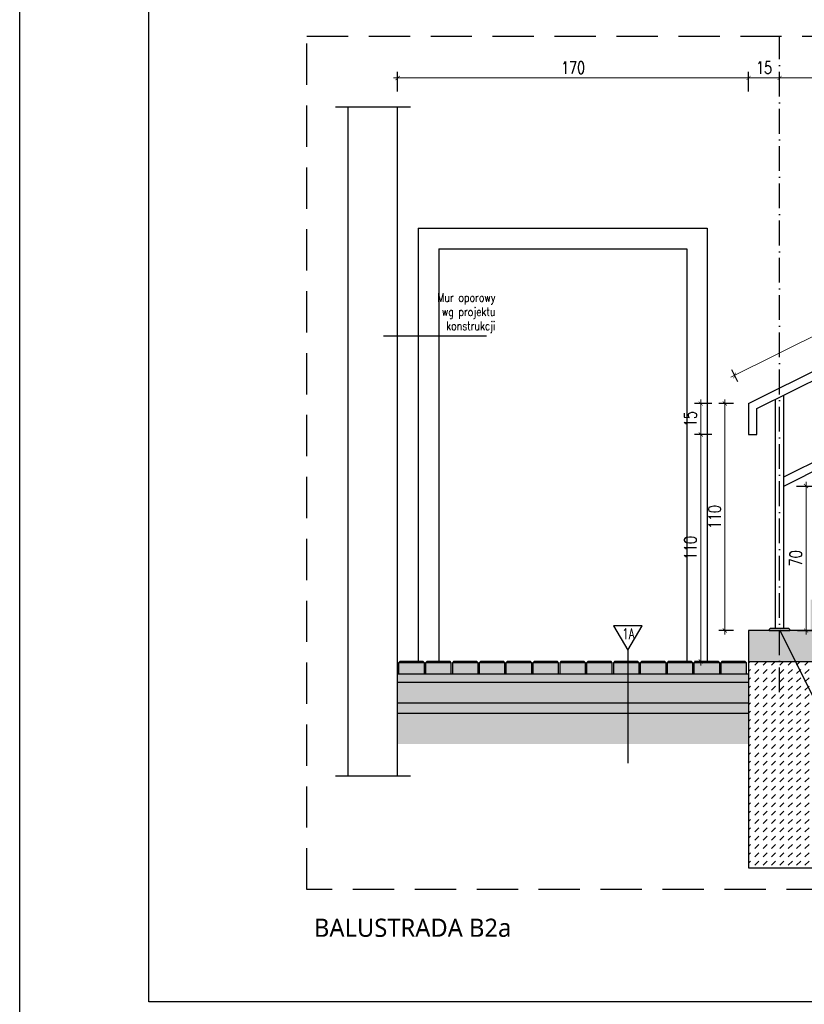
# Model space of a CAD drawing. Header units: millimetres. Extents: x 31969 to 285678, y -69766 to -1123.
# Tile 13 of 159: x 140207 to 140967, y -21038 to -20084. Entities that reach past the tile are written whole.
import ezdxf
from ezdxf.enums import TextEntityAlignment as Align
from ezdxf.lldxf.tags import DXFTag

# ---------------------------------------------------------------- set-up
doc = ezdxf.new("R2010")
doc.units = ezdxf.units.MM
for name, pattern in [('ACAD_ISO03W100', [30, 12, -18]), ('ACAD_ISO10W100', [18, 12, -3, 0, -3]), ('HIDDEN', [0.375, 0.25, -0.125])]:
    doc.linetypes.add(name, pattern=pattern)
for name, color, linetype in [('a-balustrada i pochwyt', 1, 'Continuous'), ('a-balustrady detal', 5, 'Continuous'), ('a-biblioteka 1', 4, 'Continuous'), ('a-opis 2', 1, 'Continuous'), ('a-osie', 4, 'ACAD_ISO10W100'), ('a-przekrój 1', 3, 'Continuous'), ('a-przekrój 2', 251, 'Continuous'), ('a-przekrój 4', 118, 'Continuous'), ('a-przekrój 5', 5, 'Continuous'), ('a-przerywana', 250, 'HIDDEN'), ('a-ramka', 7, 'Continuous'), ('a-widokowa', 3, 'Continuous'), ('a-wymiary', 11, 'Continuous')]:
    doc.layers.add(name, color=color, linetype=linetype)
doc.styles.add('PRZEKRÓJ2', font='l_10646.ttf')
doc.styles.add('RS01507', font='romans.shx', dxfattribs={"width": 0.7, "height": 0.15})
doc.styles.add('WYMIAR', font='romans.shx', dxfattribs={"width": 0.8})
doc.styles.add('WYMIARY', font='simplex.shx', dxfattribs={"width": 0.75})
tags = doc.linetypes.add('DASHED2', pattern=[0.375, 0.25, -0.125]).pattern_tags.tags
tags[6:7] = [DXFTag(74, 4), DXFTag(75, 0), DXFTag(340, '0'), DXFTag(46, 1.0), DXFTag(50, 0.0), DXFTag(44, 0.0), DXFTag(45, 0.0)]
tags[4:5] = [DXFTag(74, 4), DXFTag(75, 0), DXFTag(340, '0'), DXFTag(46, 1.0), DXFTag(50, 0.0), DXFTag(44, 0.0), DXFTag(45, 0.0)]
doc.dimstyles.new('MAREK50', dxfattribs={"dimtxt": 12.5, "dimasz": 5, "dimexe": 3, "dimexo": 2, "dimgap": 3.5, "dimtad": 1, "dimdec": 1, "dimdsep": 46, "dimtxsty": 'WYMIARY', "dimblk1": 'ARCHTICK', "dimblk2": 'ARCHTICK', "dimsah": 1, "dimcen": 2.5, "dimdle": 5, "dimadec": 0, "dimazin": 0, "dimtfac": 1, "dimtdec": 1, "dimtmove": 1, "dimatfit": 3, "dimldrblk": 'ARCHTICK', "dimfxl": 0, "dimtolj": 1, "dimtzin": 0, "dimarcsym": 0})
pattern_1 = [(45, (-139363.41854, 20996.2365), (-0.1683798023, 0.5051394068), [0, -0.47625])]

# ---------------------------------------------------------------- blocks, each defined once
blk = doc.blocks.new('_ARCHTICK')
at = {"color": 0, "linetype": 'ByBlock', "const_width": 0.15}
blk.add_lwpolyline([(-0.5, -0.5), (0.5, 0.5)], dxfattribs=at)
blk = doc.blocks.new('*D882')
at = {"layer": 'a-wymiary', "color": 0, "lineweight": -2, "ltscale": 100}
blk.add_line((139570.16, -20760.7), (139562.92, -20760.7), dxfattribs=at)
at = {"layer": 'a-wymiary', "color": 0, "lineweight": 0, "ltscale": 100}
blk.add_line((139565.92, -20872.7), (139565.92, -20758.7), dxfattribs=at)
at = {"layer": 'a-wymiary', "color": 0, "linetype": 'ACAD_ISO03W100', "lineweight": -2, "ltscale": 100}
blk.add_line((139570.16, -20870.7), (139562.92, -20870.7), dxfattribs=at)
at = {"layer": 'DEFPOINTS', "color": 0, "ltscale": 100}
for p in [(139565.92, -20760.7), (139572.16, -20760.7), (139572.16, -20870.7)]:
    blk.add_point(p, dxfattribs=at)
at = {"layer": 'a-wymiary', "color": 0, "lineweight": 0, "ltscale": 100, "xscale": 2, "yscale": 2, "zscale": 2}
for p, rotation in [((139565.92, -20760.7), 90), ((139565.92, -20870.7), 270)]:
    blk.add_blockref('_ARCHTICK', p, dxfattribs=dict(at, rotation=rotation))
at = {"layer": 'a-wymiary', "color": 0, "ltscale": 100, "insert": (139560.92, -20815.7), "char_height": 6, "attachment_point": 5, "rotation": 90, "style": 'WYMIARY'}
blk.add_mtext('\\A1;110', dxfattribs=at)
blk = doc.blocks.new('*D883')
at = {"layer": 'a-wymiary', "color": 0, "lineweight": 0, "ltscale": 100}
blk.add_line((139605.24, -20872.7), (139605.24, -20798.67), dxfattribs=at)
at = {"layer": 'a-wymiary', "color": 0, "lineweight": -2, "ltscale": 100}
blk.add_line((139600.62, -20800.67), (139608.24, -20800.67), dxfattribs=at)
at = {"layer": 'a-wymiary', "color": 0, "linetype": 'ACAD_ISO03W100', "lineweight": -2, "ltscale": 100}
blk.add_line((139601.12, -20870.7), (139608.24, -20870.7), dxfattribs=at)
at = {"layer": 'DEFPOINTS', "color": 0, "ltscale": 100}
for p in [(139598.62, -20800.67), (139605.24, -20800.67), (139599.12, -20870.7)]:
    blk.add_point(p, dxfattribs=at)
at = {"layer": 'a-wymiary', "color": 0, "lineweight": 0, "ltscale": 100, "xscale": 2, "yscale": 2, "zscale": 2}
for p, rotation in [((139605.24, -20800.67), 90), ((139605.24, -20870.7), 270)]:
    blk.add_blockref('_ARCHTICK', p, dxfattribs=dict(at, rotation=rotation))
at = {"layer": 'a-wymiary', "color": 0, "ltscale": 100, "insert": (139600.24, -20835.68), "char_height": 6, "attachment_point": 5, "rotation": 90, "style": 'WYMIARY'}
blk.add_mtext('\\A1;70', dxfattribs=at)
blk = doc.blocks.new('*D884')
at = {"layer": 'a-wymiary', "color": 0, "lineweight": 0, "ltscale": 100}
blk.add_line((139554.25, -20887.7), (139554.25, -20773.7), dxfattribs=at)
at = {"layer": 'a-wymiary', "color": 0, "lineweight": -2, "ltscale": 100}
blk.add_line((139559.53, -20775.7), (139551.25, -20775.7), dxfattribs=at)
at = {"layer": 'a-wymiary', "color": 0, "linetype": 'ACAD_ISO03W100', "lineweight": -2, "ltscale": 100}
blk.add_line((139559.53, -20885.7), (139551.25, -20885.7), dxfattribs=at)
at = {"layer": 'DEFPOINTS', "color": 0, "ltscale": 100}
for p in [(139554.25, -20775.7), (139561.53, -20775.7), (139561.53, -20885.7)]:
    blk.add_point(p, dxfattribs=at)
at = {"layer": 'a-wymiary', "color": 0, "lineweight": 0, "ltscale": 100, "xscale": 2, "yscale": 2, "zscale": 2}
for p, rotation in [((139554.25, -20775.7), 90), ((139554.25, -20885.7), 270)]:
    blk.add_blockref('_ARCHTICK', p, dxfattribs=dict(at, rotation=rotation))
at = {"layer": 'a-wymiary', "color": 0, "ltscale": 100, "insert": (139549.25, -20830.7), "char_height": 6, "attachment_point": 5, "rotation": 90, "style": 'WYMIARY'}
blk.add_mtext('\\A1;110', dxfattribs=at)
blk = doc.blocks.new('*D885')
at = {"layer": 'a-wymiary', "color": 0, "lineweight": -2, "ltscale": 100}
blk.add_line((139559.53, -20760.7), (139551.25, -20760.7), dxfattribs=at)
at = {"layer": 'a-wymiary', "color": 0, "lineweight": 0, "ltscale": 100}
blk.add_line((139554.25, -20777.7), (139554.25, -20758.7), dxfattribs=at)
at = {"layer": 'a-wymiary', "color": 0, "linetype": 'ACAD_ISO03W100', "lineweight": -2, "ltscale": 100}
blk.add_line((139559.53, -20775.7), (139551.25, -20775.7), dxfattribs=at)
at = {"layer": 'DEFPOINTS', "color": 0, "ltscale": 100}
for p in [(139554.25, -20760.7), (139561.53, -20760.7), (139561.53, -20775.7)]:
    blk.add_point(p, dxfattribs=at)
at = {"layer": 'a-wymiary', "color": 0, "lineweight": 0, "ltscale": 100, "xscale": 2, "yscale": 2, "zscale": 2}
for p, rotation in [((139554.25, -20760.7), 90), ((139554.25, -20775.7), 270)]:
    blk.add_blockref('_ARCHTICK', p, dxfattribs=dict(at, rotation=rotation))
at = {"layer": 'a-wymiary', "color": 0, "ltscale": 100, "insert": (139549.25, -20768.2), "char_height": 6, "attachment_point": 5, "rotation": 90, "style": 'WYMIARY'}
blk.add_mtext('\\A1;15', dxfattribs=at)
blk = doc.blocks.new('*D889')
at = {"layer": 'a-wymiary', "color": 0, "lineweight": 0, "ltscale": 100}
blk.add_line((139684.4, -20602.87), (139590.4, -20602.87), dxfattribs=at)
at = {"layer": 'a-wymiary', "color": 0, "lineweight": -2, "ltscale": 100}
blk.add_line((139592.4, -20609.5), (139592.4, -20599.87), dxfattribs=at)
at = {"layer": 'a-wymiary', "color": 0, "linetype": 'ACAD_ISO03W100', "lineweight": -2, "ltscale": 100}
blk.add_line((139682.4, -20609.5), (139682.4, -20599.87), dxfattribs=at)
at = {"layer": 'DEFPOINTS', "color": 0, "ltscale": 100}
for p in [(139592.4, -20602.87), (139592.4, -20611.5), (139682.4, -20611.5)]:
    blk.add_point(p, dxfattribs=at)
at = {"layer": 'a-wymiary', "color": 0, "lineweight": 0, "ltscale": 100, "xscale": 2, "yscale": 2, "zscale": 2, "rotation": 180}
blk.add_blockref('_ARCHTICK', (139592.4, -20602.87), dxfattribs=at)
at = {"layer": 'a-wymiary', "color": 0, "lineweight": 0, "ltscale": 100, "xscale": 2, "yscale": 2, "zscale": 2}
blk.add_blockref('_ARCHTICK', (139682.4, -20602.87), dxfattribs=at)
at = {"layer": 'a-wymiary', "color": 0, "ltscale": 100, "insert": (139637.4, -20597.87), "char_height": 6, "attachment_point": 5, "style": 'WYMIARY'}
blk.add_mtext('\\A1;90', dxfattribs=at)
blk = doc.blocks.new('*D890')
at = {"layer": 'a-wymiary', "color": 0, "lineweight": 0, "ltscale": 100}
blk.add_line((139594.4, -20602.87), (139575.4, -20602.87), dxfattribs=at)
at = {"layer": 'a-wymiary', "color": 0, "lineweight": -2, "ltscale": 100}
blk.add_line((139577.4, -20609.5), (139577.4, -20599.87), dxfattribs=at)
at = {"layer": 'a-wymiary', "color": 0, "linetype": 'ACAD_ISO03W100', "lineweight": -2, "ltscale": 100}
blk.add_line((139592.4, -20609.5), (139592.4, -20599.87), dxfattribs=at)
at = {"layer": 'DEFPOINTS', "color": 0, "ltscale": 100}
for p in [(139577.4, -20602.87), (139577.4, -20611.5), (139592.4, -20611.5)]:
    blk.add_point(p, dxfattribs=at)
at = {"layer": 'a-wymiary', "color": 0, "lineweight": 0, "ltscale": 100, "xscale": 2, "yscale": 2, "zscale": 2, "rotation": 180}
blk.add_blockref('_ARCHTICK', (139577.4, -20602.87), dxfattribs=at)
at = {"layer": 'a-wymiary', "color": 0, "lineweight": 0, "ltscale": 100, "xscale": 2, "yscale": 2, "zscale": 2}
blk.add_blockref('_ARCHTICK', (139592.4, -20602.87), dxfattribs=at)
at = {"layer": 'a-wymiary', "color": 0, "ltscale": 100, "insert": (139584.9, -20597.87), "char_height": 6, "attachment_point": 5, "style": 'WYMIARY'}
blk.add_mtext('\\A1;15', dxfattribs=at)
blk = doc.blocks.new('*D891')
at = {"layer": 'a-wymiary', "color": 0, "lineweight": 0, "ltscale": 100}
blk.add_line((139579.4, -20602.87), (139405.4, -20602.87), dxfattribs=at)
at = {"layer": 'a-wymiary', "color": 0, "lineweight": -2, "ltscale": 100}
blk.add_line((139407.4, -20609.5), (139407.4, -20599.87), dxfattribs=at)
at = {"layer": 'a-wymiary', "color": 0, "linetype": 'ACAD_ISO03W100', "lineweight": -2, "ltscale": 100}
blk.add_line((139577.4, -20609.5), (139577.4, -20599.87), dxfattribs=at)
at = {"layer": 'DEFPOINTS', "color": 0, "ltscale": 100}
for p in [(139407.4, -20602.87), (139407.4, -20611.5), (139577.4, -20611.5)]:
    blk.add_point(p, dxfattribs=at)
at = {"layer": 'a-wymiary', "color": 0, "lineweight": 0, "ltscale": 100, "xscale": 2, "yscale": 2, "zscale": 2, "rotation": 180}
blk.add_blockref('_ARCHTICK', (139407.4, -20602.87), dxfattribs=at)
at = {"layer": 'a-wymiary', "color": 0, "lineweight": 0, "ltscale": 100, "xscale": 2, "yscale": 2, "zscale": 2}
blk.add_blockref('_ARCHTICK', (139577.4, -20602.87), dxfattribs=at)
at = {"layer": 'a-wymiary', "color": 0, "ltscale": 100, "insert": (139492.4, -20597.87), "char_height": 6, "attachment_point": 5, "style": 'WYMIARY'}
blk.add_mtext('\\A1;170', dxfattribs=at)
blk = doc.blocks.new('*D894')
at = {"layer": 'a-wymiary', "color": 0, "lineweight": 0, "ltscale": 100}
blk.add_line((139568.8, -20747.96), (139842.38, -20611.17), dxfattribs=at)
at = {"layer": 'a-wymiary', "color": 0, "lineweight": -2, "ltscale": 100}
blk.add_line((139842.15, -20615.18), (139839.25, -20609.39), dxfattribs=at)
at = {"layer": 'a-wymiary', "color": 0, "linetype": 'ACAD_ISO03W100', "lineweight": -2, "ltscale": 100}
blk.add_line((139572.15, -20750.18), (139569.25, -20744.39), dxfattribs=at)
at = {"layer": 'DEFPOINTS', "color": 0, "ltscale": 100}
for p in [(139840.59, -20612.07), (139843.04, -20616.97), (139573.04, -20751.97)]:
    blk.add_point(p, dxfattribs=at)
at = {"layer": 'a-wymiary', "color": 0, "lineweight": 0, "ltscale": 100, "xscale": 2, "yscale": 2, "zscale": 2}
for p, rotation in [((139840.59, -20612.07), 26.56505117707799), ((139570.59, -20747.07), 206.565051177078)]:
    blk.add_blockref('_ARCHTICK', p, dxfattribs=dict(at, rotation=rotation))
at = {"layer": 'a-wymiary', "color": 0, "ltscale": 100, "insert": (139703.35, -20675.1), "char_height": 6, "attachment_point": 5, "rotation": 26.5651, "style": 'WYMIARY'}
blk.add_mtext('\\A1;302', dxfattribs=at)
blk = doc.blocks.new('A$C639608DC')
at = {"layer": 'a-przekrój 4'}
h = blk.add_hatch(dxfattribs=at)
h.set_pattern_fill('DASH', color=256, scale=0.5, angle=45, style=0)
h.set_pattern_definition([(45, (-139363.4185, 20996.2365), (2e-16, 2.24506403), [1.5875, -1.5875])])
h.paths.add_polyline_path([(56.98, 109.91), (44.49, 109.91), (44.49, 104.54), (56.98, 104.54)])
h.paths.add_polyline_path([(69.98, 109.91), (57.49, 109.91), (57.49, 104.54), (69.98, 104.54)])
h.paths.add_polyline_path([(82.98, 109.91), (70.49, 109.91), (70.49, 104.54), (82.98, 104.54)])
h.paths.add_polyline_path([(95.98, 109.91), (83.49, 109.91), (83.49, 104.54), (95.98, 104.54)])
h.paths.add_polyline_path([(108.98, 109.91), (96.48, 109.91), (96.48, 104.54), (108.98, 104.54)])
h.paths.add_polyline_path([(121.98, 109.91), (109.48, 109.91), (109.48, 104.54), (121.98, 104.54)])
h.paths.add_polyline_path([(134.98, 109.91), (122.48, 109.91), (122.48, 104.54), (134.98, 104.54)])
h.paths.add_polyline_path([(147.98, 109.91), (135.48, 109.91), (135.48, 104.54), (147.98, 104.54)])
h.paths.add_polyline_path([(155.5, 109.91), (148.48, 109.91), (148.48, 104.54), (155.5, 104.54)])
h.paths.add_polyline_path([(160.98, 109.91), (155.5, 109.91), (155.5, 104.54), (160.98, 104.54)])
h.paths.add_polyline_path([(173.98, 109.91), (161.48, 109.91), (161.48, 104.54), (173.98, 104.54)])
h.paths.add_polyline_path([(186.98, 109.91), (174.48, 109.91), (174.48, 104.54), (186.98, 104.54)])
h.paths.add_polyline_path([(199.98, 109.91), (187.48, 109.91), (187.48, 104.54), (199.98, 104.54)])
h.paths.add_polyline_path([(212.98, 109.91), (200.48, 109.91), (200.48, 104.54), (212.98, 104.54)])
h.paths.add_polyline_path([(228.99, 125.54), (223.99, 125.54), (213.99, 125.54), (213.99, 110.54), (228.99, 110.54)])
h.paths.add_polyline_path([(229.23, 125.54), (228.99, 125.54), (228.99, 110.54), (236.66, 110.54)])
h.paths.add_polyline_path([(248.99, 125.54), (229.23, 125.54), (236.66, 110.54), (248.99, 110.54)])
h.paths.add_polyline_path([(278.99, 140.54), (243.99, 140.54), (243.99, 125.54), (278.99, 125.54)])
h.paths.add_polyline_path([(291.49, 155.54), (273.99, 155.54), (273.99, 140.54), (291.49, 140.54)])
h.paths.add_polyline_path([(308.99, 155.54), (291.49, 155.54), (291.49, 140.54), (308.99, 140.54)])
h.paths.add_polyline_path([(318.99, 170.54), (303.99, 170.54), (303.99, 155.54), (318.99, 155.54)])
h.paths.add_polyline_path([(319.23, 170.54), (318.99, 170.54), (318.99, 155.54), (326.66, 155.54)])
h.paths.add_polyline_path([(338.99, 170.54), (319.23, 170.54), (326.66, 155.54), (338.99, 155.54)])
h.paths.add_polyline_path([(368.99, 185.54), (333.99, 185.54), (333.99, 170.54), (368.99, 170.54)])
h.paths.add_polyline_path([(378.99, 200.21), (373.99, 200.21), (363.99, 200.54), (363.99, 185.54), (378.99, 185.54)])
h.paths.add_polyline_path([(379.23, 200.21), (378.99, 200.21), (378.99, 185.54), (386.49, 185.54)])
h.paths.add_polyline_path([(398.99, 200.54), (383.99, 200.54), (383.99, 200.21), (379.23, 200.21), (386.49, 185.54), (398.99, 185.54)])
h.paths.add_polyline_path([(428.99, 215.54), (393.99, 215.54), (393.99, 200.54), (428.99, 200.54)])
h.paths.add_polyline_path([(458.99, 230.54), (423.99, 230.54), (423.99, 215.54), (458.99, 215.54)])
h.paths.add_polyline_path([(468.99, 245.54), (453.99, 245.54), (453.99, 230.54), (458.99, 230.54), (468.99, 230.54)])
h.paths.add_polyline_path([(469.23, 245.54), (468.99, 245.54), (468.99, 230.54), (476.66, 230.54)])
h.paths.add_polyline_path([(488.99, 245.54), (469.23, 245.54), (476.66, 230.54), (488.99, 230.54)])
h.paths.add_polyline_path([(518.99, 260.54), (483.99, 260.54), (483.99, 245.54), (518.99, 245.54)])
h.paths.add_polyline_path([(564.49, 259.91), (558.24, 259.91), (558.24, 254.54), (564.49, 254.54)])
h.paths.add_polyline_path([(557.73, 259.91), (551.49, 259.91), (551.49, 254.54), (557.73, 254.54)])
h.paths.add_polyline_path([(551.49, 259.91), (545.24, 259.91), (545.24, 254.54), (551.49, 254.54)])
h.paths.add_polyline_path([(544.73, 259.91), (532.24, 259.91), (532.24, 254.54), (544.73, 254.54)])
h.paths.add_polyline_path([(531.73, 259.91), (519.24, 259.91), (519.24, 254.54), (531.73, 254.54)])
h = blk.add_hatch(dxfattribs=at)
h.set_pattern_fill('DASH', color=256, scale=0.9, angle=45, style=0)
h.set_pattern_definition([(45, (-139363.4185, 20996.2365), (4e-16, 4.041115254), [2.8575, -2.8575])])
h.paths.add_polyline_path([(518.99, 245.54), (488.99, 245.54), (488.99, 230.54), (518.99, 230.54)])
h.paths.add_polyline_path([(488.99, 230.54), (476.66, 230.54), (484.08, 215.54), (488.99, 215.54)])
h.paths.add_polyline_path([(476.66, 230.54), (468.99, 230.54), (468.99, 215.54), (484.08, 215.54)])
h.paths.add_polyline_path([(468.99, 230.54), (458.99, 230.54), (458.99, 215.54), (468.99, 215.54)])
h.paths.add_polyline_path([(458.99, 215.54), (428.99, 215.54), (428.99, 200.54), (458.99, 200.54)])
h.paths.add_polyline_path([(428.99, 200.54), (398.99, 200.54), (398.99, 185.54), (428.99, 185.54)])
h.paths.add_polyline_path([(398.99, 185.54), (386.49, 185.54), (393.92, 170.54), (398.99, 170.54)])
h.paths.add_polyline_path([(386.49, 185.54), (378.99, 185.54), (378.99, 170.54), (393.92, 170.54)])
h.paths.add_polyline_path([(378.99, 185.54), (368.99, 185.54), (368.99, 170.54), (378.99, 170.54)])
h.paths.add_polyline_path([(368.99, 170.54), (338.99, 170.54), (338.99, 155.54), (368.99, 155.54)])
h.paths.add_polyline_path([(338.99, 155.54), (326.66, 155.54), (334.08, 140.54), (338.99, 140.54)])
h.paths.add_polyline_path([(326.66, 155.54), (318.99, 155.54), (318.99, 140.54), (334.08, 140.54)])
h.paths.add_polyline_path([(318.99, 155.54), (308.99, 155.54), (308.99, 140.54), (318.99, 140.54)])
h.paths.add_polyline_path([(308.99, 140.54), (291.49, 140.54), (291.49, 125.54), (308.99, 125.54)])
h.paths.add_polyline_path([(291.49, 140.54), (278.99, 140.54), (278.99, 125.54), (291.49, 125.54)])
h.paths.add_polyline_path([(278.99, 125.54), (248.99, 125.54), (248.99, 110.54), (278.99, 110.54)])
h.paths.add_polyline_path([(248.99, 110.54), (236.66, 110.54), (248.99, 85.64)], flags=17)
h.paths.add_polyline_path([(236.66, 110.54), (213.99, 110.54), (213.99, 10.54), (248.99, 10.54), (248.99, 85.64)])
h = blk.add_hatch(dxfattribs=at)
h.set_pattern_fill('EARTH', color=256, scale=0.5, angle=45, style=0)
h.set_pattern_definition([(45, (-139363.4185, 20996.2365), (4e-16, 4.49012806), [3.175, -3.175]), (45, (-139364.2604, 20997.0784), (4e-16, 4.49012806), [3.175, -3.175]), (45, (-139365.1023, 20997.9203), (4e-16, 4.49012806), [3.175, -3.175]), (135, (-139365.1023, 20998.4815), (-4.49012806, 4e-16), [3.175, -3.175]), (135, (-139364.2604, 20999.3234), (-4.49012806, 4e-16), [3.175, -3.175]), (135, (-139363.4185, 21000.1653), (-4.49012806, 4e-16), [3.175, -3.175])])
h.paths.add_polyline_path([(213.99, 85.54), (155.5, 85.54), (155.5, 70.54), (213.99, 70.54)])
h.paths.add_polyline_path([(155.5, 85.54), (43.99, 85.54), (43.99, 70.54), (155.5, 70.54)])
h.paths.add_polyline_path([(291.49, 100.02), (282.53, 95.54), (248.99, 95.54), (248.99, 85.64), (251.51, 80.54), (286.07, 80.54), (291.49, 83.25)])
h.paths.add_polyline_path([(348.37, 111.69), (341.71, 125.13), (291.49, 100.02), (291.49, 83.25)])
h.paths.add_polyline_path([(408.24, 141.62), (401.58, 155.07), (341.71, 125.13), (348.37, 111.69)])
h.paths.add_polyline_path([(498.37, 186.69), (491.71, 200.13), (401.58, 155.07), (408.24, 141.62)])
h.paths.add_polyline_path([(551.49, 235.54), (518.99, 235.54), (518.99, 213.77), (491.71, 200.13), (498.37, 186.69), (551.49, 213.25)])
h.paths.add_polyline_path([(564.49, 235.54), (551.49, 235.54), (551.49, 213.25), (564.49, 219.75), (564.49, 221.86), (567.04, 222.75), (562.47, 224), (564.49, 224.59)])
h.paths.add_polyline_path([(248.99, 85.64), (248.99, 80.54), (251.51, 80.54)], flags=17)
at = {"layer": 'a-przekrój 4', "ltscale": 1.5}
h = blk.add_hatch(dxfattribs=at)
h.set_pattern_fill('DOTS', color=256, scale=0.3, angle=45, style=0)
h.set_pattern_definition(pattern_1)
h.paths.add_polyline_path([(213.99, 104.54), (155.5, 104.54), (155.5, 100.54), (213.99, 100.54)])
h.paths.add_polyline_path([(155.5, 104.54), (148.48, 104.54), (43.99, 104.54), (43.99, 100.54), (155.5, 100.54)])
at = {"layer": 'a-przekrój 4'}
h = blk.add_hatch(dxfattribs=at)
h.set_pattern_fill('AR-CONC', color=256, scale=0.02, style=0)
h.set_pattern_definition([(50, (-139363.4185, 20996.2365), (3.64369338, -0.31878171), [0.381, -4.191]), (355, (-139363.4185, 20996.2365), (-0.70486843, 3.8211369), [0.3048, -3.35281168]), (100.4514447, (-139363.115, 20996.21), (2.93882494, 3.50235504), [0.32380018, -3.56180489]), (46.1842, (-139363.4185, 20997.2525), (5.42158082, -0.84084656), [0.5715, -6.2865]), (96.6355576, (-139362.967, 20997.1824), (4.74808268, 4.9485225), [0.48570046, -5.34271216]), (351.184151, (-139363.4185, 20997.2525), (4.74808268, 4.9485225), [0.45719934, -5.02919464]), (21, (-139362.9105, 20996.9985), (3.032287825, -2.045303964), [0.381, -4.191]), (326, (-139362.9105, 20996.9985), (1.23604057, 3.68375932), [0.3048, -3.3528]), (71.451445, (-139362.658, 20996.828), (4.268328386, 1.63845538), [0.32380018, -3.56179875]), (37.5, (-139363.4185, 20996.2365), (0.061772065, 1.691100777), [0, -3.31216, 0, -3.4036, 0, -3.3655]), (7.5, (-139363.4185, 20996.2365), (1.33639325, 2.003611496), [0, -1.94056, 0, -3.23596, 0, -1.2827]), (327.5, (-139364.5514, 20996.2365), (2.711811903, -0.11457488), [0, -1.27, 0, -3.9624, 0, -5.2578]), (317.5, (-139365.0594, 20996.2365), (2.962583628, 0.50852982), [0, -1.651, 0, -2.63144, 0, -3.7338])])
h.paths.add_polyline_path([(213.99, 100.54), (155.5, 100.54), (155.5, 90.54), (213.99, 90.54)])
h.paths.add_polyline_path([(155.5, 100.54), (43.99, 100.54), (43.99, 90.54), (155.5, 90.54)])
at = {"layer": 'a-przekrój 4', "ltscale": 1.5}
h = blk.add_hatch(dxfattribs=at)
h.set_pattern_fill('DOTS', color=256, scale=0.3, angle=45, style=0)
h.set_pattern_definition(pattern_1)
h.paths.add_polyline_path([(155.5, 90.54), (155.5, 85.54), (213.99, 85.54), (213.99, 90.54)])
h.paths.add_polyline_path([(155.5, 85.54), (155.5, 90.54), (43.99, 90.54), (43.99, 85.54)])
at = {"layer": 'a-balustrada i pochwyt'}
blk.add_line((155.5, 115.95), (155.5, 61.27), dxfattribs=at)
blk.add_lwpolyline([(155.5, 115.95), (162.38, 127.86), (148.63, 127.86), (155.5, 115.95), (155.5, 115.95)], dxfattribs=at)
at = {"layer": 'a-balustrady detal', "ltscale": 0.5}
for p, q in [((213.99, 235.54), (483.99, 370.54)), ((217.99, 233.07), (479.99, 364.07)), ((230.99, 200.04), (316.99, 243.04)), ((230.99, 126.54), (230.99, 239.57)), ((213.99, 235.54), (213.99, 220.54)), ((226.99, 126.54), (226.99, 237.57)), ((230.99, 195.57), (316.99, 238.57)), ((217.99, 220.54), (217.99, 233.07)), ((213.99, 220.54), (217.99, 220.54))]:
    blk.add_line(p, q, dxfattribs=at)
blk.add_lwpolyline([(223.99, 125.54), (233.99, 125.54), (233.99, 126.04), (233.49, 126.54), (224.49, 126.54), (223.99, 126.04)], close=True, dxfattribs=at)
at = {"layer": 'a-biblioteka 1'}
for p, q in [((53.99, 320.54), (53.99, 110.54)), ((193.99, 320.54), (193.99, 110.54)), ((63.99, 310.54), (63.99, 110.54)), ((183.99, 310.54), (183.99, 110.54))]:
    blk.add_line(p, q, dxfattribs=at)
at = {"layer": 'a-biblioteka 1', "ltscale": 100}
for p, q in [((53.99, 320.54), (193.99, 320.54)), ((63.99, 310.54), (183.99, 310.54))]:
    blk.add_line(p, q, dxfattribs=at)
at = {"layer": 'a-opis 2', "ltscale": 0.1}
for p, q in [((37.18, 268.32), (87.05, 268.32)), ((228.99, 126.03), (270.17, 42.84))]:
    blk.add_line(p, q, dxfattribs=at)
at = {"layer": 'a-osie'}
blk.add_line((228.99, 95.61), (228.99, 413.66), dxfattribs=at)
at = {"layer": 'a-przekrój 1'}
for p, q in [((213.99, 110.54), (213.99, 10.54)), ((213.99, 10.54), (248.99, 10.54))]:
    blk.add_line(p, q, dxfattribs=at)
for points in [[(43.99, 100.54), (213.99, 100.54)], [(43.99, 90.54), (213.99, 90.54)], [(43.99, 85.54), (213.99, 85.54)]]:
    blk.add_lwpolyline(points, dxfattribs=at)
at = {"layer": 'a-przekrój 2'}
for points in [[(56.98, 109.91), (44.49, 109.91)], [(69.98, 109.91), (57.49, 109.91)], [(82.98, 109.91), (70.49, 109.91)], [(95.98, 109.91), (83.49, 109.91)], [(108.98, 109.91), (96.48, 109.91)], [(121.98, 109.91), (109.48, 109.91)], [(134.98, 109.91), (122.48, 109.91)], [(147.98, 109.91), (135.48, 109.91)], [(160.98, 109.91), (148.48, 109.91)], [(173.98, 109.91), (161.48, 109.91)], [(186.98, 109.91), (174.48, 109.91)], [(199.98, 109.91), (187.48, 109.91)], [(212.98, 109.91), (200.48, 109.91)]]:
    blk.add_lwpolyline(points, dxfattribs=at)
at = {"layer": 'a-przekrój 5'}
blk.add_lwpolyline([(248.99, 125.54), (213.99, 125.54), (213.99, 110.54), (248.99, 110.54)], close=True, dxfattribs=at)
for points in [[(44.49, 104.54), (56.98, 104.54), (56.98, 109.91), (56.4, 110.54), (45.07, 110.54), (44.49, 109.91), (44.49, 104.54)], [(57.49, 104.54), (69.98, 104.54), (69.98, 109.91), (69.4, 110.54), (58.07, 110.54), (57.49, 109.91), (57.49, 104.54)], [(70.49, 104.54), (82.98, 104.54), (82.98, 109.91), (82.4, 110.54), (71.07, 110.54), (70.49, 109.91), (70.49, 104.54)], [(83.49, 104.54), (95.98, 104.54), (95.98, 109.91), (95.4, 110.54), (84.07, 110.54), (83.49, 109.91), (83.49, 104.54)], [(96.48, 104.54), (108.98, 104.54), (108.98, 109.91), (108.4, 110.54), (97.07, 110.54), (96.48, 109.91), (96.48, 104.54)], [(109.48, 104.54), (121.98, 104.54), (121.98, 109.91), (121.4, 110.54), (110.07, 110.54), (109.48, 109.91), (109.48, 104.54)], [(122.48, 104.54), (134.98, 104.54), (134.98, 109.91), (134.4, 110.54), (123.07, 110.54), (122.48, 109.91), (122.48, 104.54)], [(135.48, 104.54), (147.98, 104.54), (147.98, 109.91), (147.4, 110.54), (136.07, 110.54), (135.48, 109.91), (135.48, 104.54)], [(148.48, 104.54), (160.98, 104.54), (160.98, 109.91), (160.4, 110.54), (149.07, 110.54), (148.48, 109.91), (148.48, 104.54)], [(161.48, 104.54), (173.98, 104.54), (173.98, 109.91), (173.4, 110.54), (162.07, 110.54), (161.48, 109.91), (161.48, 104.54)], [(174.48, 104.54), (186.98, 104.54), (186.98, 109.91), (186.4, 110.54), (175.06, 110.54), (174.48, 109.91), (174.48, 104.54)], [(187.48, 104.54), (199.98, 104.54), (199.98, 109.91), (199.4, 110.54), (188.06, 110.54), (187.48, 109.91), (187.48, 104.54)], [(200.48, 104.54), (212.98, 104.54), (212.98, 109.91), (212.4, 110.54), (201.06, 110.54), (200.48, 109.91), (200.48, 104.54)], [(43.99, 104.54), (213.99, 104.54)]]:
    blk.add_lwpolyline(points, dxfattribs=at)
at = {"layer": 'a-przerywana', "color": 3, "ltscale": 80}
blk.add_lwpolyline([(0, 413.66), (582.3, 413.66), (582.3, 0), (0, 0)], close=True, dxfattribs=at)
at = {"layer": 'a-widokowa', "linetype": 'DASHED2', "ltscale": 30}
for p, q in [((50.17, 379.16), (13.88, 379.16)), ((50.17, 54.88), (13.88, 54.88))]:
    blk.add_line(p, q, dxfattribs=at)
at = {"layer": 'a-widokowa'}
for p, q in [((19.99, 54.88), (19.99, 379.16)), ((43.99, 54.88), (43.99, 379.16)), ((53.99, 180.54), (53.99, 110.54))]:
    blk.add_line(p, q, dxfattribs=at)
at = {"layer": 'a-balustrada i pochwyt', "style": 'RS01507', "width": 0.7}
blk.add_text('1A', height=5.194, dxfattribs=at).set_placement((155.79, 123.96), align=Align.MIDDLE_CENTER)
at = {"layer": 'a-opis 2', "ltscale": 0.1, "insert": (91.37, 269.79), "char_height": 4.1154, "width": 42.0493, "attachment_point": 9, "style": 'WYMIAR'}
blk.add_mtext('Mur oporowy \\Pwg projektu konstrukcji', dxfattribs=at)
at = {"layer": 'a-wymiary', "ltscale": 100}
for base, p1, p2, picture, middle in [((43.99, 393.36), (213.99, 384.73), (43.99, 384.73), '*D891', (128.99, 398.36)), ((213.99, 393.36), (228.99, 384.73), (213.99, 384.73), '*D890', (221.49, 398.36)), ((228.99, 393.36), (318.99, 384.73), (228.99, 384.73), '*D889', (273.99, 398.36))]:
    dim = blk.add_linear_dim(base=base, p1=p1, p2=p2, dimstyle='MAREK50', override={"dimtxt": 6, "dimasz": 2, "dimgap": 2, "dimdle": 2, "dimfxl": 10, "dimlwd": 0}, dxfattribs=at)
    dim.commit()
    dim.dimension.update_dxf_attribs({"geometry": picture, "text_midpoint": middle, "insert": (-139363.42, 20996.24)})
dim = blk.add_aligned_dim(p1=(209.62, 244.27), p2=(479.62, 379.27), distance=5.48, text='302', dimstyle='MAREK50', override={"dimtxt": 6, "dimasz": 2, "dimgap": 2, "dimdle": 2, "dimfxl": 10, "dimlwd": 0}, dxfattribs=at)
dim.commit()
dim.dimension.update_dxf_attribs({"geometry": '*D894', "text_midpoint": (339.93, 321.14), "insert": (-139363.42, 20996.24)})
for base, p1, p2, picture, middle in [((190.83, 235.54), (198.11, 220.54), (198.11, 235.54), '*D885', (185.83, 228.04)), ((202.51, 235.54), (208.74, 125.54), (208.74, 235.54), '*D882', (197.51, 180.54)), ((190.83, 220.54), (198.11, 110.54), (198.11, 220.54), '*D884', (185.83, 165.54)), ((241.82, 195.57), (235.7, 125.54), (235.2, 195.57), '*D883', (236.82, 160.55))]:
    dim = blk.add_linear_dim(base=base, p1=p1, p2=p2, angle=90, dimstyle='MAREK50', override={"dimtxt": 6, "dimasz": 2, "dimgap": 2, "dimdle": 2, "dimfxl": 10, "dimlwd": 0}, dxfattribs=at)
    dim.commit()
    dim.dimension.update_dxf_attribs({"geometry": picture, "text_midpoint": middle, "insert": (-139363.42, 20996.24)})

msp = doc.modelspace()

# ---------------------------------------------------------------- linework, layer by layer
at = {"layer": 'a-ramka', "ltscale": 0.5, "elevation": -38205}
for points in [[(143406.66, -21070.75), (140206.66, -21070.75), (140206.66, -19585.75), (143406.66, -19585.75)], [(140331.66, -19620.75), (143371.66, -19620.75), (143371.66, -21035.75), (140331.66, -21035.75)]]:
    msp.add_lwpolyline(points, close=True, dxfattribs=at)

# ---------------------------------------------------------------- block references
at = {"layer": 'a-balustrada i pochwyt', "ltscale": 100, "xscale": 2, "yscale": 2, "zscale": 2}
msp.add_blockref('A$C639608DC', (140484.77, -20926.9), dxfattribs=at)

# ---------------------------------------------------------------- texts
at = {"layer": 'a-opis 2', "ltscale": 40, "style": 'PRZEKRÓJ2'}
msp.add_text('BALUSTRADA B2a', height=17.6356, dxfattribs=at).set_placement((140587.3, -20963.97), align=Align.MIDDLE_CENTER)

doc.saveas('drawing.dxf')
